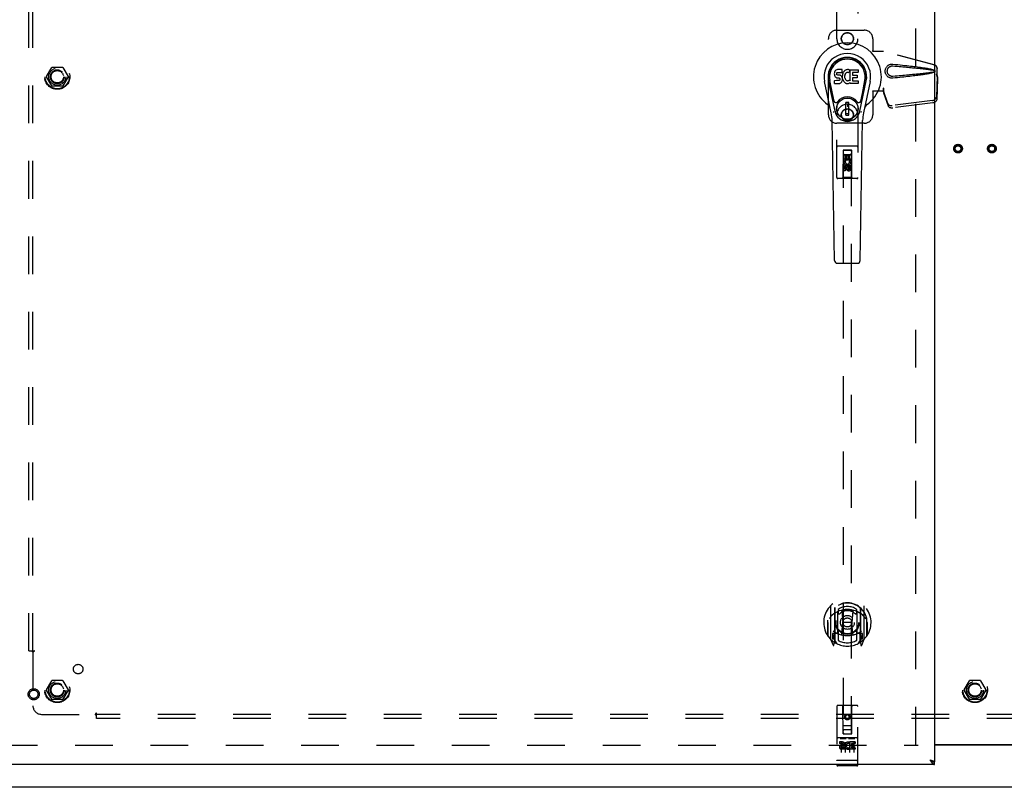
# Model space of a CAD drawing. Header units: inches. Extents: x 0 to 203, y 0 to 131.
# Tile 3 of 12: x 34 to 63, y 42 to 65. Entities that reach past the tile are written whole.
import ezdxf

# ---------------------------------------------------------------- set-up
doc = ezdxf.new("R2010")
doc.units = ezdxf.units.IN
doc.header["$LTSCALE"] = 11.137931
doc.header["$MEASUREMENT"] = 0
doc.linetypes.add('HIDDEN', pattern=[0.2, 0.1, -0.1])
doc.layers.get('0').update_dxf_attribs({"linetype": 'CONTINUOUS'})
for name, color, linetype in [('DEFAULT_2', 8, 'HIDDEN'), ('DOOR_ASSEMBLY_LEFT', 7, 'CONTINUOUS'), ('SUBPANEL', 7, 'CONTINUOUS')]:
    doc.layers.add(name, color=color, linetype=linetype)

msp = doc.modelspace()

# ---------------------------------------------------------------- linework, layer by layer
at = {"color": 3, "linetype": 'Continuous'}
for p, q in [((61.043, 43.31), (63.434, 43.31)), ((63.434, 43.295), (61.043, 43.295)), ((92.164, 42.045), (32.314, 42.045))]:
    msp.add_line(p, q, dxfattribs=at)
at = {"layer": 'DEFAULT_2', "color": 8, "linetype": 'HIDDEN'}
for p, q in [((60.489, 43.31), (60.489, 82.78)), ((34.796, 63.05), (34.951, 63.318)), ((35.268, 63.323), (34.959, 63.323)), ((35.277, 63.318), (35.431, 63.05)), ((34.951, 62.773), (34.796, 63.04)), ((35.431, 63.04), (35.277, 62.773)), ((35.268, 62.768), (34.959, 62.768)), ((34.796, 44.925), (34.951, 45.193)), ((35.268, 45.198), (34.959, 45.198)), ((35.277, 45.193), (35.431, 44.925)), ((61.921, 44.925), (62.076, 45.193)), ((62.393, 45.198), (62.084, 45.198)), ((62.402, 45.193), (62.556, 44.925)), ((34.951, 44.648), (34.796, 44.915)), ((35.431, 44.915), (35.277, 44.648)), ((62.076, 44.648), (61.921, 44.915)), ((62.556, 44.915), (62.402, 44.648)), ((35.268, 44.643), (34.959, 44.643)), ((62.393, 44.643), (62.084, 44.643)), ((33.414, 43.295), (60.564, 43.295))]:
    msp.add_line(p, q, dxfattribs=at)
for centre, radius in [((35.114, 63.045), 0.372), ((35.114, 63.045), 0.356), ((35.114, 63.045), 0.204), ((35.114, 63.045), 0.183), ((61.739, 60.92), 0.128), ((61.739, 60.92), 0.094), ((61.739, 60.92), 0.084), ((62.739, 60.92), 0.128), ((62.739, 60.92), 0.094), ((62.739, 60.92), 0.084), ((35.114, 44.92), 0.372), ((35.114, 44.92), 0.356), ((35.114, 44.92), 0.204), ((62.239, 44.92), 0.372), ((62.239, 44.92), 0.356), ((62.239, 44.92), 0.204), ((35.114, 44.92), 0.183), ((62.239, 44.92), 0.183)]:
    msp.add_circle(centre, radius, dxfattribs=at)
for centre, start, end in [((34.959, 63.313), 90.0113, 149.988), ((35.268, 63.313), 30.0108, 89.9876), ((34.805, 63.045), 150.0117, 209.9873), ((35.422, 63.045), 330.0117, 29.9873), ((34.959, 62.778), 210.0108, 269.9876), ((35.268, 62.778), 270.0113, 329.988), ((34.959, 45.188), 90.0113, 149.988), ((35.268, 45.188), 30.0108, 89.9876), ((62.084, 45.188), 90.0113, 149.988), ((62.393, 45.188), 30.0108, 89.9876), ((34.805, 44.92), 150.0117, 209.9873), ((35.422, 44.92), 330.0117, 29.9873), ((61.93, 44.92), 150.0117, 209.9873), ((62.547, 44.92), 330.0117, 29.9873), ((34.959, 44.653), 210.0108, 269.9876), ((35.268, 44.653), 270.0113, 329.988), ((62.084, 44.653), 210.0108, 269.9876), ((62.393, 44.653), 270.0113, 329.988)]:
    msp.add_arc(centre, 0.01, start, end, dxfattribs=at)
at = {"layer": 'DOOR_ASSEMBLY_LEFT', "color": 3, "linetype": 'Continuous'}
for p, q in [((61.043, 83.295), (61.043, 42.795)), ((60.908, 42.855), (60.926, 42.85)), ((60.908, 42.855), (60.913, 42.847)), ((60.913, 42.847), (60.923, 42.832)), ((60.923, 42.832), (60.927, 42.825)), ((60.926, 42.85), (60.936, 42.847)), ((60.927, 42.825), (60.932, 42.818)), ((60.932, 42.818), (60.937, 42.81)), ((60.936, 42.847), (60.946, 42.844)), ((60.946, 42.844), (60.953, 42.842)), ((60.953, 42.842), (60.96, 42.84)), ((60.96, 42.84), (60.966, 42.838)), ((61.043, 42.72), (32.343, 42.72))]:
    msp.add_line(p, q, dxfattribs=at)
at = {"layer": 'DOOR_ASSEMBLY_LEFT', "color": 8, "linetype": 'HIDDEN'}
for p, q in [((58.156, 64.17), (58.156, 66.028)), ((58.781, 66.028), (58.781, 64.17)), ((58.156, 64.42), (58.968, 64.42)), ((57.906, 61.92), (57.906, 64.17)), ((59.218, 64.17), (59.218, 63.817)), ((59.215, 63.8), (59.218, 63.817)), ((59.215, 63.8), (59.536, 63.8)), ((59.223, 63.8), (59.218, 63.817)), ((61.026, 63.398), (59.528, 63.8)), ((61.033, 63.398), (59.536, 63.8)), ((61.118, 63.047), (61.118, 63.277)), ((61.126, 63.047), (61.126, 63.277)), ((61.096, 63.129), (61.118, 63.047)), ((61.117, 63.059), (61.098, 62.444)), ((61.104, 63.129), (61.126, 63.047)), ((61.131, 62.988), (61.112, 62.372)), ((61.117, 63.059), (61.131, 62.988)), ((61.126, 63.047), (61.118, 63.047)), ((61.12, 63.075), (61.128, 63.018)), ((61.128, 63.018), (61.129, 63.008)), ((61.129, 63.008), (61.13, 62.997)), ((61.13, 62.997), (61.131, 62.988)), ((59.215, 62.62), (59.218, 62.603)), ((59.536, 62.62), (59.215, 62.62)), ((59.223, 62.62), (59.218, 62.603)), ((59.218, 62.603), (59.218, 61.92)), ((59.528, 62.708), (59.528, 62.62)), ((59.536, 62.708), (59.528, 62.708)), ((59.667, 62.25), (59.535, 62.633)), ((59.548, 62.562), (59.535, 62.633)), ((59.536, 62.708), (59.536, 62.62)), ((59.544, 62.593), (59.548, 62.562)), ((59.68, 62.178), (59.548, 62.562)), ((60.981, 62.344), (59.793, 62.192)), ((60.994, 62.273), (59.807, 62.121)), ((58.156, 60.063), (58.156, 61.92)), ((58.781, 61.92), (58.781, 60.063)), ((58.968, 61.67), (58.156, 61.67)), ((58.751, 60.998), (58.186, 60.998)), ((58.342, 60.873), (58.338, 60.063)), ((58.342, 60.873), (58.595, 60.873)), ((58.343, 60.876), (58.343, 43.623)), ((58.593, 60.876), (58.343, 60.876)), ((58.593, 60.87), (58.343, 60.87)), ((58.593, 43.623), (58.593, 60.876)), ((58.598, 60.063), (58.595, 60.873)), ((58.341, 60.623), (58.596, 60.623)), ((58.362, 60.579), (58.362, 60.735)), ((58.362, 60.735), (58.404, 60.735)), ((58.374, 60.579), (58.362, 60.579)), ((58.372, 60.575), (58.374, 60.579)), ((58.383, 60.748), (58.553, 60.748)), ((58.575, 60.579), (58.397, 60.579)), ((58.397, 60.579), (58.416, 60.566)), ((58.404, 60.735), (58.404, 60.621)), ((58.404, 60.621), (58.447, 60.621)), ((58.447, 60.621), (58.447, 60.713)), ((58.447, 60.713), (58.49, 60.713)), ((58.49, 60.713), (58.49, 60.621)), ((58.49, 60.621), (58.532, 60.621)), ((58.527, 60.554), (58.566, 60.571)), ((58.532, 60.621), (58.532, 60.735)), ((58.532, 60.735), (58.575, 60.735)), ((58.575, 60.735), (58.575, 60.579)), ((58.362, 60.266), (58.362, 60.358)), ((58.404, 60.266), (58.362, 60.266)), ((58.404, 60.358), (58.404, 60.266)), ((58.468, 60.445), (58.406, 60.409)), ((58.406, 60.409), (58.406, 60.337)), ((58.406, 60.409), (58.416, 60.403)), ((58.406, 60.337), (58.416, 60.343)), ((58.406, 60.337), (58.468, 60.301)), ((58.468, 60.433), (58.416, 60.403)), ((58.416, 60.403), (58.416, 60.343)), ((58.416, 60.343), (58.468, 60.312)), ((58.447, 60.316), (58.447, 60.362)), ((58.468, 60.445), (58.468, 60.433)), ((58.531, 60.409), (58.468, 60.445)), ((58.521, 60.403), (58.468, 60.433)), ((58.468, 60.312), (58.521, 60.343)), ((58.468, 60.301), (58.531, 60.337)), ((58.468, 60.301), (58.468, 60.312)), ((58.488, 60.358), (58.488, 60.33)), ((58.531, 60.409), (58.521, 60.403)), ((58.521, 60.343), (58.521, 60.403)), ((58.531, 60.337), (58.521, 60.343)), ((58.531, 60.337), (58.531, 60.409)), ((58.532, 60.33), (58.532, 60.422)), ((58.532, 60.422), (58.575, 60.422)), ((58.575, 60.422), (58.575, 60.33)), ((58.751, 60.033), (58.186, 60.033)), ((58.338, 60.063), (58.308, 60.033)), ((58.598, 60.063), (58.338, 60.063)), ((58.598, 60.063), (58.628, 60.033)), ((57.968, 47.399), (57.968, 46.432)), ((58.086, 47.345), (58.086, 46.329)), ((58.093, 47.341), (58.093, 46.338)), ((58.186, 46.597), (58.186, 47.229)), ((58.193, 47.301), (58.193, 47.198)), ((58.305, 47.255), (58.336, 46.916)), ((58.631, 47.255), (58.601, 46.916)), ((58.743, 47.198), (58.743, 47.301)), ((58.751, 47.229), (58.751, 46.597)), ((58.843, 47.341), (58.843, 46.338)), ((58.851, 47.345), (58.851, 46.329)), ((58.968, 46.432), (58.968, 47.399)), ((57.886, 46.916), (57.901, 46.915)), ((57.886, 46.916), (57.886, 46.527)), ((57.893, 46.982), (57.893, 46.985)), ((57.893, 46.525), (57.893, 46.982)), ((58.305, 46.571), (58.336, 46.916)), ((58.601, 46.916), (58.336, 46.916)), ((58.631, 46.571), (58.601, 46.916)), ((59.051, 46.916), (59.036, 46.915)), ((59.043, 46.982), (59.043, 46.985)), ((59.043, 46.525), (59.043, 46.982)), ((59.051, 46.916), (59.051, 46.527)), ((58.086, 46.586), (58.026, 46.586)), ((58.026, 46.586), (58.026, 46.436)), ((58.096, 46.57), (58.096, 46.362)), ((58.186, 46.588), (58.113, 46.588)), ((58.181, 46.59), (58.116, 46.59)), ((58.193, 46.637), (58.193, 46.384)), ((58.743, 46.384), (58.743, 46.637)), ((58.823, 46.588), (58.751, 46.588)), ((58.821, 46.59), (58.755, 46.59)), ((58.841, 46.362), (58.841, 46.57)), ((58.911, 46.586), (58.851, 46.586)), ((58.911, 46.436), (58.911, 46.586)), ((57.972, 46.421), (58.043, 46.246)), ((58.026, 46.436), (58.086, 46.436)), ((58.063, 46.51), (58.034, 46.464)), ((58.038, 46.456), (58.093, 46.456)), ((58.064, 46.346), (58.069, 46.343)), ((58.071, 46.249), (58.086, 46.329)), ((58.163, 46.287), (58.093, 46.396)), ((58.843, 46.396), (58.773, 46.287)), ((58.843, 46.456), (58.898, 46.456)), ((58.851, 46.436), (58.911, 46.436)), ((58.851, 46.329), (58.865, 46.249)), ((58.871, 46.345), (58.872, 46.346)), ((58.872, 46.346), (58.872, 46.346)), ((58.872, 46.346), (58.872, 46.346)), ((58.902, 46.464), (58.873, 46.51)), ((58.894, 46.246), (58.964, 46.421)), ((58.156, 44.433), (58.156, 42.708)), ((58.751, 44.463), (58.186, 44.463)), ((58.342, 43.623), (58.338, 44.433)), ((58.595, 43.623), (58.598, 44.433)), ((58.781, 42.708), (58.781, 44.433)), ((58.468, 44.195), (58.406, 44.159)), ((58.406, 44.159), (58.416, 44.153)), ((58.406, 44.159), (58.406, 44.087)), ((58.406, 44.087), (58.416, 44.093)), ((58.406, 44.087), (58.468, 44.051)), ((58.468, 44.183), (58.416, 44.153)), ((58.416, 44.153), (58.416, 44.093)), ((58.416, 44.093), (58.468, 44.062)), ((58.531, 44.159), (58.468, 44.195)), ((58.468, 44.195), (58.468, 44.183)), ((58.521, 44.153), (58.468, 44.183)), ((58.468, 44.062), (58.521, 44.093)), ((58.468, 44.051), (58.531, 44.087)), ((58.468, 44.051), (58.468, 44.062)), ((58.531, 44.159), (58.521, 44.153)), ((58.521, 44.093), (58.521, 44.153)), ((58.531, 44.087), (58.521, 44.093)), ((58.531, 44.087), (58.531, 44.159)), ((58.341, 43.873), (58.596, 43.873)), ((58.553, 43.748), (58.383, 43.748)), ((58.751, 43.506), (58.186, 43.506)), ((58.324, 43.384), (58.231, 43.384)), ((58.231, 43.384), (58.231, 43.341)), ((58.257, 43.489), (58.429, 43.489)), ((58.281, 43.375), (58.281, 43.069)), ((58.342, 43.623), (58.343, 43.623)), ((58.343, 43.623), (58.593, 43.623)), ((58.406, 43.375), (58.406, 43.069)), ((58.507, 43.489), (58.679, 43.489)), ((58.531, 43.375), (58.531, 43.069)), ((58.54, 43.373), (58.544, 43.371)), ((58.7, 43.384), (58.544, 43.384)), ((58.544, 43.384), (58.544, 43.371)), ((58.593, 43.623), (58.595, 43.623)), ((58.656, 43.375), (58.656, 43.069)), ((58.7, 43.384), (58.7, 43.341)), ((58.324, 43.341), (58.231, 43.341)), ((58.328, 43.298), (58.281, 43.298)), ((58.324, 43.257), (58.295, 43.257)), ((58.388, 43.213), (58.295, 43.213)), ((58.388, 43.17), (58.295, 43.17)), ((58.388, 43.213), (58.388, 43.17)), ((58.519, 43.218), (58.536, 43.179)), ((58.544, 43.348), (58.531, 43.329)), ((58.544, 43.348), (58.544, 43.17)), ((58.7, 43.17), (58.544, 43.17)), ((58.7, 43.341), (58.586, 43.341)), ((58.586, 43.341), (58.586, 43.298)), ((58.679, 43.298), (58.586, 43.298)), ((58.679, 43.255), (58.586, 43.255)), ((58.586, 43.255), (58.586, 43.213)), ((58.7, 43.213), (58.586, 43.213)), ((58.679, 43.298), (58.679, 43.255)), ((58.7, 43.213), (58.7, 43.17)), ((58.174, 42.836), (58.173, 42.836)), ((58.173, 42.836), (58.173, 42.836)), ((58.175, 42.836), (58.174, 42.836)), ((58.176, 42.836), (58.175, 42.836)), ((58.177, 42.836), (58.176, 42.836)), ((58.178, 42.836), (58.177, 42.836)), ((58.177, 42.836), (58.177, 42.836)), ((58.179, 42.836), (58.178, 42.836)), ((58.18, 42.836), (58.179, 42.836)), ((58.181, 42.836), (58.18, 42.836)), ((58.182, 42.836), (58.181, 42.836)), ((58.181, 42.836), (58.181, 42.836)), ((58.183, 42.836), (58.182, 42.836)), ((58.184, 42.836), (58.183, 42.836)), ((58.185, 42.836), (58.184, 42.836)), ((58.186, 42.836), (58.185, 42.836)), ((58.751, 42.836), (58.186, 42.836)), ((58.751, 42.836), (58.752, 42.836)), ((58.752, 42.836), (58.753, 42.836)), ((58.753, 42.836), (58.754, 42.836)), ((58.754, 42.836), (58.755, 42.836)), ((58.754, 42.836), (58.754, 42.836)), ((58.755, 42.836), (58.756, 42.836)), ((58.756, 42.836), (58.757, 42.836)), ((58.757, 42.836), (58.758, 42.836)), ((58.758, 42.836), (58.759, 42.836)), ((58.759, 42.836), (58.76, 42.836)), ((58.759, 42.836), (58.759, 42.836)), ((58.76, 42.836), (58.761, 42.836)), ((58.761, 42.836), (58.762, 42.836)), ((58.762, 42.836), (58.763, 42.836)), ((58.762, 42.836), (58.762, 42.836)), ((58.763, 42.836), (58.764, 42.836)), ((58.764, 42.836), (58.765, 42.836)), ((58.751, 42.678), (58.186, 42.678))]:
    msp.add_line(p, q, dxfattribs=at)
at = {"layer": 'DOOR_ASSEMBLY_LEFT', "color": 7, "linetype": 'Continuous'}
for p, q in [((58.084, 63.159), (58.082, 63.136)), ((58.089, 63.183), (58.084, 63.159)), ((58.098, 63.205), (58.089, 63.183)), ((58.112, 63.225), (58.098, 63.205)), ((58.12, 63.233), (58.112, 63.225)), ((58.13, 63.239), (58.12, 63.233)), ((58.152, 63.249), (58.13, 63.239)), ((58.175, 63.256), (58.152, 63.249)), ((58.156, 63.154), (58.159, 63.161)), ((58.159, 63.161), (58.165, 63.166)), ((58.165, 63.166), (58.179, 63.17)), ((58.315, 63.256), (58.175, 63.256)), ((58.179, 63.17), (58.194, 63.171)), ((58.194, 63.171), (58.307, 63.171)), ((58.307, 63.171), (58.312, 63.172)), ((58.312, 63.172), (58.314, 63.177)), ((58.314, 63.177), (58.315, 63.19)), ((58.316, 63.214), (58.315, 63.256)), ((58.315, 63.19), (58.316, 63.214)), ((58.337, 63.156), (58.329, 63.136)), ((58.348, 63.176), (58.337, 63.156)), ((58.361, 63.194), (58.348, 63.176)), ((58.376, 63.211), (58.361, 63.194)), ((58.392, 63.226), (58.376, 63.211)), ((58.41, 63.239), (58.392, 63.226)), ((58.431, 63.248), (58.41, 63.239)), ((58.43, 63.156), (58.42, 63.149)), ((58.455, 63.167), (58.43, 63.156)), ((58.453, 63.253), (58.431, 63.248)), ((58.475, 63.255), (58.453, 63.253)), ((58.468, 63.17), (58.455, 63.167)), ((58.481, 63.17), (58.468, 63.17)), ((58.497, 63.255), (58.475, 63.255)), ((58.495, 63.167), (58.481, 63.17)), ((58.507, 63.162), (58.495, 63.167)), ((58.508, 63.253), (58.497, 63.255)), ((58.519, 63.25), (58.508, 63.253)), ((58.539, 63.232), (58.513, 63.164)), ((58.538, 63.237), (58.519, 63.25)), ((58.548, 62.929), (58.548, 63.254)), ((58.548, 63.254), (58.785, 63.254)), ((58.618, 63.167), (58.618, 63.099)), ((58.785, 63.171), (58.622, 63.171)), ((58.789, 63.25), (58.789, 63.176)), ((57.992, 61.975), (57.794, 62.901)), ((58.102, 62.023), (57.91, 62.926)), ((57.958, 62.7), (57.914, 62.927)), ((58.026, 62.553), (57.951, 62.934)), ((58.082, 63.136), (58.083, 63.112)), ((58.083, 63.112), (58.087, 63.088)), ((58.085, 62.85), (58.085, 62.925)), ((58.087, 63.088), (58.095, 63.066)), ((58.148, 62.93), (58.089, 62.929)), ((58.095, 63.066), (58.108, 63.046)), ((58.108, 63.046), (58.124, 63.029)), ((58.124, 63.029), (58.144, 63.015)), ((58.144, 63.015), (58.155, 63.011)), ((58.209, 62.93), (58.148, 62.93)), ((58.153, 63.124), (58.154, 63.139)), ((58.154, 63.116), (58.153, 63.124)), ((58.154, 63.139), (58.156, 63.154)), ((58.156, 63.109), (58.154, 63.116)), ((58.155, 63.011), (58.167, 63.009)), ((58.161, 63.103), (58.156, 63.109)), ((58.167, 63.099), (58.161, 63.103)), ((58.181, 63.095), (58.167, 63.099)), ((58.167, 63.009), (58.214, 63.009)), ((58.205, 63.096), (58.181, 63.095)), ((58.229, 63.094), (58.205, 63.096)), ((58.224, 62.931), (58.209, 62.93)), ((58.214, 63.009), (58.222, 63.008)), ((58.222, 63.008), (58.229, 63.006)), ((58.231, 62.935), (58.224, 62.931)), ((58.253, 63.089), (58.229, 63.094)), ((58.229, 63.006), (58.235, 63.001)), ((58.236, 62.94), (58.231, 62.935)), ((58.235, 63.001), (58.24, 62.995)), ((58.246, 62.952), (58.236, 62.94)), ((58.24, 62.995), (58.246, 62.982)), ((58.246, 62.982), (58.249, 62.966)), ((58.248, 62.959), (58.246, 62.952)), ((58.249, 62.966), (58.248, 62.959)), ((58.264, 63.084), (58.253, 63.089)), ((58.256, 62.851), (58.276, 62.864)), ((58.273, 63.078), (58.264, 63.084)), ((58.291, 63.061), (58.273, 63.078)), ((58.276, 62.864), (58.293, 62.881)), ((58.304, 63.041), (58.291, 63.061)), ((58.293, 62.881), (58.3, 62.891)), ((58.3, 62.891), (58.305, 62.902)), ((58.313, 63.019), (58.304, 63.041)), ((58.305, 62.902), (58.314, 62.924)), ((58.319, 62.995), (58.313, 63.019)), ((58.319, 63.092), (58.314, 63.048)), ((58.314, 63.048), (58.315, 63.026)), ((58.314, 62.924), (58.32, 62.948)), ((58.315, 63.026), (58.318, 63.004)), ((58.318, 63.004), (58.323, 62.982)), ((58.323, 63.114), (58.319, 63.092)), ((58.322, 62.971), (58.319, 62.995)), ((58.32, 62.948), (58.322, 62.971)), ((58.329, 63.136), (58.323, 63.114)), ((58.323, 62.982), (58.33, 62.961)), ((58.33, 62.961), (58.351, 62.922)), ((58.351, 62.922), (58.364, 62.903)), ((58.364, 62.903), (58.378, 62.886)), ((58.378, 62.886), (58.395, 62.871)), ((58.388, 63.091), (58.384, 63.064)), ((58.384, 63.064), (58.384, 63.037)), ((58.384, 63.037), (58.385, 63.024)), ((58.385, 63.024), (58.388, 63.011)), ((58.391, 63.103), (58.388, 63.091)), ((58.388, 63.011), (58.398, 62.986)), ((58.397, 63.115), (58.391, 63.103)), ((58.395, 62.871), (58.413, 62.858)), ((58.411, 63.138), (58.397, 63.115)), ((58.398, 62.986), (58.411, 62.963)), ((58.42, 63.149), (58.411, 63.138)), ((58.411, 62.963), (58.42, 62.953)), ((58.42, 62.953), (58.43, 62.944)), ((58.43, 62.944), (58.441, 62.937)), ((58.441, 62.937), (58.454, 62.932)), ((58.454, 62.932), (58.467, 62.929)), ((58.467, 62.929), (58.48, 62.929)), ((58.48, 62.929), (58.494, 62.931)), ((58.494, 62.931), (58.506, 62.935)), ((58.506, 62.935), (58.519, 62.94)), ((58.519, 62.94), (58.53, 62.948)), ((58.536, 62.947), (58.548, 62.929)), ((58.619, 63.008), (58.619, 62.931)), ((58.622, 63.095), (58.754, 63.095)), ((58.754, 63.013), (58.624, 63.013)), ((58.624, 62.926), (58.785, 62.926)), ((58.758, 63.09), (58.758, 63.017)), ((58.79, 62.922), (58.79, 62.849)), ((58.834, 62.023), (59.026, 62.926)), ((58.911, 62.553), (58.985, 62.934)), ((59.142, 62.901), (58.945, 61.975)), ((58.978, 62.7), (59.023, 62.927)), ((58.089, 62.845), (58.233, 62.845)), ((58.233, 62.845), (58.245, 62.847)), ((58.245, 62.847), (58.256, 62.851)), ((58.413, 62.858), (58.422, 62.853)), ((58.422, 62.853), (58.433, 62.849)), ((58.433, 62.849), (58.455, 62.843)), ((58.455, 62.843), (58.477, 62.841)), ((58.477, 62.841), (58.499, 62.844)), ((58.499, 62.844), (58.52, 62.851)), ((58.52, 62.851), (58.539, 62.862)), ((58.539, 62.862), (58.539, 62.862)), ((58.55, 62.862), (58.539, 62.862)), ((58.55, 62.849), (58.55, 62.862)), ((58.785, 62.845), (58.554, 62.845)), ((58.073, 62.328), (58.026, 62.553)), ((58.423, 61.914), (58.423, 62.288)), ((58.513, 62.288), (58.423, 62.288)), ((58.513, 61.914), (58.513, 62.288)), ((58.863, 62.328), (58.911, 62.553)), ((58.423, 62.248), (58.513, 62.248)), ((58.474, 62.248), (58.474, 62.169)), ((58.513, 62.169), (58.474, 62.169)), ((58.09, 57.611), (58.017, 61.75)), ((58.513, 61.953), (58.423, 61.953)), ((58.423, 61.914), (58.513, 61.914)), ((58.847, 57.611), (58.919, 61.75)), ((58.168, 57.533), (58.768, 57.533)), ((60.908, 42.855), (60.916, 42.85)), ((60.908, 42.855), (60.915, 42.85)), ((60.915, 42.85), (60.923, 42.845)), ((60.916, 42.85), (60.92, 42.847)), ((60.923, 42.845), (60.927, 42.842)), ((60.927, 42.842), (60.932, 42.838)), ((60.932, 42.838), (60.937, 42.835)), ((61.043, 42.72), (61.043, 42.795))]:
    msp.add_line(p, q, dxfattribs=at)
at = {"layer": 'DOOR_ASSEMBLY_LEFT', "color": 8, "linetype": 'HIDDEN'}
for points in [[(59.812, 63.002), (59.799, 63.001), (59.786, 63.001), (59.773, 63.002), (59.76, 63.003), (59.748, 63.006), (59.735, 63.009), (59.723, 63.013), (59.711, 63.018), (59.699, 63.023), (59.688, 63.029), (59.676, 63.037), (59.665, 63.045), (59.654, 63.055), (59.642, 63.066), (59.631, 63.078), (59.621, 63.093), (59.612, 63.108), (59.604, 63.124), (59.597, 63.14), (59.592, 63.157), (59.588, 63.175), (59.586, 63.192), (59.585, 63.209), (59.586, 63.226), (59.588, 63.244), (59.592, 63.261), (59.597, 63.278), (59.603, 63.295), (59.611, 63.311), (59.62, 63.326), (59.63, 63.34), (59.641, 63.353), (59.652, 63.364), (59.664, 63.374), (59.675, 63.383), (59.687, 63.39), (59.698, 63.397), (59.71, 63.402), (59.722, 63.407), (59.735, 63.411), (59.747, 63.414), (59.76, 63.417), (59.773, 63.418)], [(59.812, 63.056), (59.803, 63.055), (59.793, 63.055), (59.784, 63.056), (59.775, 63.057), (59.765, 63.059), (59.756, 63.061), (59.747, 63.064), (59.739, 63.068), (59.73, 63.072), (59.722, 63.077), (59.714, 63.082), (59.706, 63.088), (59.697, 63.095), (59.689, 63.103), (59.681, 63.112), (59.674, 63.122), (59.667, 63.133), (59.662, 63.144), (59.657, 63.155), (59.654, 63.167), (59.651, 63.178), (59.649, 63.188), (59.648, 63.199), (59.648, 63.209), (59.648, 63.22), (59.649, 63.23), (59.651, 63.241), (59.653, 63.252), (59.657, 63.263), (59.661, 63.274), (59.667, 63.285), (59.673, 63.296), (59.68, 63.306), (59.688, 63.316), (59.696, 63.324), (59.704, 63.331), (59.713, 63.337), (59.721, 63.343), (59.729, 63.348), (59.738, 63.352), (59.747, 63.355), (59.756, 63.359), (59.765, 63.361), (59.774, 63.363), (59.784, 63.364), (59.793, 63.365), (59.803, 63.365), (59.812, 63.365)], [(59.773, 63.418), (59.786, 63.419), (59.799, 63.419), (59.812, 63.418)], [(59.812, 63.418), (59.888, 63.41), (59.96, 63.403), (60.03, 63.396), (60.097, 63.389), (60.161, 63.382), (60.222, 63.375), (60.281, 63.369), (60.338, 63.362), (60.392, 63.356), (60.444, 63.349), (60.494, 63.343), (60.542, 63.337), (60.588, 63.331), (60.632, 63.325), (60.674, 63.319), (60.714, 63.313), (60.753, 63.307), (60.789, 63.301), (60.825, 63.295), (60.859, 63.289), (60.891, 63.282), (60.922, 63.276), (60.951, 63.269), (60.979, 63.262), (61.005, 63.254), (61.03, 63.245)], [(59.812, 63.365), (59.875, 63.359), (59.937, 63.354), (59.996, 63.349), (60.053, 63.344), (60.107, 63.339), (60.16, 63.335), (60.211, 63.33), (60.26, 63.326), (60.307, 63.322), (60.352, 63.317), (60.395, 63.313), (60.436, 63.31), (60.475, 63.306), (60.513, 63.302), (60.549, 63.299), (60.584, 63.295), (60.616, 63.292), (60.648, 63.288), (60.678, 63.285), (60.707, 63.282), (60.735, 63.279), (60.763, 63.276), (60.79, 63.272), (60.817, 63.269), (60.844, 63.266), (60.87, 63.262), (60.897, 63.258), (60.924, 63.254), (60.951, 63.25), (60.977, 63.245), (61.004, 63.24), (61.03, 63.234)], [(61.03, 63.186), (61.004, 63.18), (60.978, 63.175), (60.951, 63.17), (60.924, 63.166), (60.897, 63.162), (60.871, 63.158), (60.844, 63.154), (60.817, 63.151), (60.79, 63.148), (60.763, 63.145), (60.736, 63.141), (60.707, 63.138), (60.678, 63.135), (60.648, 63.132), (60.617, 63.128), (60.584, 63.125), (60.55, 63.122), (60.514, 63.118), (60.476, 63.114), (60.437, 63.111), (60.396, 63.107), (60.352, 63.103), (60.307, 63.099), (60.26, 63.094), (60.212, 63.09), (60.161, 63.085), (60.108, 63.081), (60.053, 63.076), (59.996, 63.071), (59.937, 63.066), (59.876, 63.061), (59.812, 63.056)], [(61.03, 63.175), (61.008, 63.167), (60.984, 63.16), (60.958, 63.153), (60.932, 63.147), (60.904, 63.141), (60.875, 63.135), (60.844, 63.129), (60.813, 63.123), (60.78, 63.118), (60.745, 63.112), (60.709, 63.106), (60.671, 63.101), (60.632, 63.095), (60.592, 63.09), (60.549, 63.084), (60.505, 63.078), (60.459, 63.073), (60.411, 63.067), (60.362, 63.061), (60.31, 63.055), (60.256, 63.049), (60.2, 63.042), (60.141, 63.036), (60.081, 63.03), (60.017, 63.023), (59.952, 63.016), (59.883, 63.009), (59.812, 63.002)], [(61.026, 63.398), (61.039, 63.393), (61.051, 63.388), (61.063, 63.381), (61.074, 63.373), (61.084, 63.363), (61.092, 63.353), (61.1, 63.342), (61.107, 63.33), (61.112, 63.317), (61.115, 63.304), (61.117, 63.291), (61.118, 63.277)], [(61.03, 63.245), (61.036, 63.242), (61.042, 63.238), (61.046, 63.233), (61.05, 63.228), (61.052, 63.222), (61.054, 63.216), (61.055, 63.21), (61.054, 63.204), (61.053, 63.198), (61.05, 63.192), (61.046, 63.187), (61.042, 63.182), (61.036, 63.178), (61.03, 63.175)], [(61.03, 63.234), (61.035, 63.232), (61.04, 63.23), (61.044, 63.227), (61.047, 63.223), (61.049, 63.219), (61.05, 63.214), (61.051, 63.21), (61.05, 63.205), (61.049, 63.201), (61.047, 63.197), (61.044, 63.193), (61.04, 63.19), (61.035, 63.188), (61.03, 63.186)], [(61.126, 63.277), (61.125, 63.291), (61.123, 63.304), (61.119, 63.317), (61.114, 63.33), (61.108, 63.342), (61.1, 63.353), (61.091, 63.363), (61.081, 63.373), (61.07, 63.381), (61.059, 63.388), (61.046, 63.393), (61.033, 63.398)], [(61.096, 63.129), (61.102, 63.109), (61.107, 63.09), (61.112, 63.071), (61.118, 63.053), (61.123, 63.035), (61.128, 63.018)], [(61.104, 63.129), (61.107, 63.119), (61.109, 63.11), (61.112, 63.101), (61.115, 63.092), (61.117, 63.083), (61.12, 63.075)], [(61.12, 63.075), (61.119, 63.072), (61.119, 63.069), (61.119, 63.066), (61.118, 63.064), (61.118, 63.061), (61.117, 63.059)], [(59.528, 62.708), (59.531, 62.687), (59.534, 62.667), (59.536, 62.648), (59.539, 62.629), (59.544, 62.593)], [(59.536, 62.687), (59.536, 62.667), (59.535, 62.658), (59.535, 62.649)], [(59.535, 62.649), (59.535, 62.644), (59.535, 62.641), (59.535, 62.638), (59.535, 62.636), (59.535, 62.633)], [(59.536, 62.708), (59.536, 62.697), (59.536, 62.687)], [(59.543, 62.6), (59.541, 62.611), (59.539, 62.629), (59.538, 62.645), (59.536, 62.659), (59.536, 62.672), (59.536, 62.68)], [(60.981, 62.344), (60.996, 62.347), (61.011, 62.351), (61.026, 62.356), (61.039, 62.363), (61.052, 62.371), (61.063, 62.379), (61.073, 62.389), (61.082, 62.399), (61.089, 62.41), (61.094, 62.421), (61.097, 62.432), (61.098, 62.444)], [(61.112, 62.372), (61.111, 62.361), (61.107, 62.35), (61.102, 62.339), (61.095, 62.328), (61.087, 62.318), (61.077, 62.308), (61.065, 62.3), (61.053, 62.292), (61.039, 62.285), (61.025, 62.28), (61.01, 62.276), (60.994, 62.273)], [(59.667, 62.25), (59.671, 62.24), (59.676, 62.231), (59.684, 62.222), (59.692, 62.215), (59.702, 62.208), (59.713, 62.202), (59.725, 62.198), (59.738, 62.194), (59.751, 62.192), (59.765, 62.191), (59.779, 62.191), (59.793, 62.192)], [(59.807, 62.121), (59.793, 62.12), (59.778, 62.12), (59.765, 62.121), (59.751, 62.123), (59.738, 62.127), (59.727, 62.131), (59.716, 62.137), (59.706, 62.144), (59.697, 62.151), (59.69, 62.16), (59.684, 62.169), (59.68, 62.178)], [(58.28, 47.272), (58.286, 47.274), (58.291, 47.275), (58.296, 47.277), (58.302, 47.278), (58.307, 47.279), (58.313, 47.281), (58.318, 47.282), (58.324, 47.283), (58.329, 47.284), (58.335, 47.285), (58.34, 47.286), (58.346, 47.287), (58.351, 47.288), (58.357, 47.289), (58.362, 47.29), (58.368, 47.291), (58.373, 47.292), (58.379, 47.292), (58.384, 47.293), (58.39, 47.294), (58.395, 47.294), (58.401, 47.295), (58.407, 47.295), (58.412, 47.296), (58.418, 47.296), (58.423, 47.297), (58.429, 47.297), (58.435, 47.297), (58.44, 47.297), (58.446, 47.298), (58.451, 47.298), (58.457, 47.298), (58.463, 47.298), (58.468, 47.298), (58.474, 47.298), (58.479, 47.298), (58.485, 47.298), (58.49, 47.298), (58.496, 47.297), (58.502, 47.297), (58.507, 47.297), (58.513, 47.297), (58.518, 47.296), (58.524, 47.296), (58.53, 47.295), (58.535, 47.295), (58.541, 47.294), (58.546, 47.294), (58.552, 47.293), (58.557, 47.292), (58.563, 47.292), (58.569, 47.291), (58.574, 47.29), (58.58, 47.289), (58.585, 47.288), (58.591, 47.287), (58.596, 47.286), (58.602, 47.285), (58.607, 47.284), (58.613, 47.283), (58.618, 47.282), (58.624, 47.281), (58.629, 47.279), (58.634, 47.278), (58.64, 47.277), (58.645, 47.275), (58.651, 47.274), (58.656, 47.272)], [(58.014, 47.131), (58.012, 47.129), (58.011, 47.128), (58.009, 47.127), (58.008, 47.125), (58.006, 47.124), (58.004, 47.122), (58.003, 47.12), (58.001, 47.119), (57.999, 47.117), (57.997, 47.115), (57.996, 47.113), (57.994, 47.111), (57.992, 47.109), (57.99, 47.107), (57.988, 47.104), (57.986, 47.102), (57.984, 47.1), (57.982, 47.097), (57.98, 47.094), (57.977, 47.092), (57.975, 47.089), (57.973, 47.086), (57.971, 47.083), (57.968, 47.079), (57.966, 47.076), (57.963, 47.073), (57.961, 47.069), (57.958, 47.065), (57.956, 47.061), (57.953, 47.057), (57.95, 47.053), (57.948, 47.049), (57.945, 47.044), (57.942, 47.039), (57.939, 47.034), (57.936, 47.029)], [(59.001, 47.029), (58.998, 47.034), (58.994, 47.039), (58.992, 47.044), (58.989, 47.049), (58.986, 47.053), (58.983, 47.057), (58.98, 47.061), (58.978, 47.065), (58.975, 47.069), (58.973, 47.073), (58.97, 47.076), (58.968, 47.079), (58.966, 47.083), (58.963, 47.086), (58.961, 47.089), (58.959, 47.092), (58.957, 47.094), (58.955, 47.097), (58.952, 47.1), (58.95, 47.102), (58.948, 47.104), (58.946, 47.107), (58.944, 47.109), (58.943, 47.111), (58.941, 47.113), (58.939, 47.115), (58.937, 47.117), (58.935, 47.119), (58.934, 47.12), (58.932, 47.122), (58.93, 47.123), (58.929, 47.125), (58.927, 47.126), (58.925, 47.128), (58.924, 47.129), (58.922, 47.131)], [(58.251, 43.488), (58.251, 43.488), (58.251, 43.488), (58.251, 43.488), (58.251, 43.489), (58.251, 43.489), (58.251, 43.489), (58.251, 43.489), (58.251, 43.489), (58.251, 43.489), (58.252, 43.489), (58.252, 43.489), (58.252, 43.489), (58.252, 43.489), (58.252, 43.489), (58.252, 43.489), (58.252, 43.489), (58.252, 43.489), (58.252, 43.489), (58.253, 43.489), (58.253, 43.489), (58.253, 43.489), (58.253, 43.489), (58.253, 43.489), (58.253, 43.489), (58.253, 43.489), (58.254, 43.489), (58.254, 43.489), (58.254, 43.489), (58.254, 43.489), (58.254, 43.489), (58.254, 43.489), (58.255, 43.489), (58.255, 43.489), (58.255, 43.489), (58.255, 43.489), (58.255, 43.489), (58.255, 43.489), (58.256, 43.489), (58.256, 43.489), (58.256, 43.489), (58.256, 43.489), (58.256, 43.489), (58.257, 43.489), (58.257, 43.489), (58.257, 43.489)], [(58.429, 43.489), (58.429, 43.489), (58.429, 43.489), (58.43, 43.489), (58.43, 43.489), (58.43, 43.489), (58.43, 43.489), (58.43, 43.489), (58.431, 43.489), (58.431, 43.489), (58.431, 43.489), (58.431, 43.489), (58.431, 43.489), (58.432, 43.489), (58.432, 43.489), (58.432, 43.489), (58.432, 43.489), (58.432, 43.489), (58.432, 43.489), (58.432, 43.489), (58.433, 43.489), (58.433, 43.489), (58.433, 43.489), (58.433, 43.489), (58.433, 43.489), (58.433, 43.489), (58.433, 43.489), (58.434, 43.489), (58.434, 43.489), (58.434, 43.489), (58.434, 43.489), (58.434, 43.489), (58.434, 43.489), (58.434, 43.489), (58.434, 43.489), (58.435, 43.489), (58.435, 43.489), (58.435, 43.489), (58.435, 43.489), (58.435, 43.489), (58.435, 43.489), (58.435, 43.489), (58.435, 43.489), (58.435, 43.488), (58.435, 43.488), (58.436, 43.488), (58.436, 43.488)], [(58.501, 43.488), (58.501, 43.488), (58.501, 43.488), (58.501, 43.488), (58.501, 43.489), (58.501, 43.489), (58.501, 43.489), (58.501, 43.489), (58.501, 43.489), (58.501, 43.489), (58.502, 43.489), (58.502, 43.489), (58.502, 43.489), (58.502, 43.489), (58.502, 43.489), (58.502, 43.489), (58.502, 43.489), (58.502, 43.489), (58.502, 43.489), (58.503, 43.489), (58.503, 43.489), (58.503, 43.489), (58.503, 43.489), (58.503, 43.489), (58.503, 43.489), (58.503, 43.489), (58.504, 43.489), (58.504, 43.489), (58.504, 43.489), (58.504, 43.489), (58.504, 43.489), (58.504, 43.489), (58.505, 43.489), (58.505, 43.489), (58.505, 43.489), (58.505, 43.489), (58.505, 43.489), (58.505, 43.489), (58.506, 43.489), (58.506, 43.489), (58.506, 43.489), (58.506, 43.489), (58.506, 43.489), (58.507, 43.489), (58.507, 43.489), (58.507, 43.489)], [(58.679, 43.489), (58.679, 43.489), (58.679, 43.489), (58.68, 43.489), (58.68, 43.489), (58.68, 43.489), (58.68, 43.489), (58.68, 43.489), (58.681, 43.489), (58.681, 43.489), (58.681, 43.489), (58.681, 43.489), (58.681, 43.489), (58.682, 43.489), (58.682, 43.489), (58.682, 43.489), (58.682, 43.489), (58.682, 43.489), (58.682, 43.489), (58.682, 43.489), (58.683, 43.489), (58.683, 43.489), (58.683, 43.489), (58.683, 43.489), (58.683, 43.489), (58.683, 43.489), (58.683, 43.489), (58.684, 43.489), (58.684, 43.489), (58.684, 43.489), (58.684, 43.489), (58.684, 43.489), (58.684, 43.489), (58.684, 43.489), (58.684, 43.489), (58.685, 43.489), (58.685, 43.489), (58.685, 43.489), (58.685, 43.489), (58.685, 43.489), (58.685, 43.489), (58.685, 43.489), (58.685, 43.489), (58.685, 43.488), (58.685, 43.488), (58.686, 43.488), (58.686, 43.488)], [(58.173, 42.836), (58.172, 42.836), (58.171, 42.836), (58.171, 42.836), (58.171, 42.837), (58.17, 42.837), (58.17, 42.837), (58.17, 42.837), (58.169, 42.837), (58.169, 42.837), (58.169, 42.837), (58.168, 42.837), (58.168, 42.837), (58.168, 42.837), (58.167, 42.837), (58.167, 42.837), (58.167, 42.837), (58.166, 42.837), (58.166, 42.837), (58.166, 42.837), (58.165, 42.837), (58.165, 42.838), (58.165, 42.838), (58.164, 42.838), (58.164, 42.838), (58.164, 42.838), (58.164, 42.838), (58.163, 42.838), (58.163, 42.838), (58.163, 42.838), (58.162, 42.838), (58.162, 42.838), (58.162, 42.838), (58.162, 42.839), (58.161, 42.839), (58.161, 42.839), (58.161, 42.839), (58.161, 42.839), (58.16, 42.839), (58.16, 42.839), (58.16, 42.839), (58.16, 42.839), (58.16, 42.839), (58.159, 42.839), (58.159, 42.839), (58.159, 42.84), (58.159, 42.84), (58.159, 42.84), (58.158, 42.84), (58.158, 42.84), (58.158, 42.84), (58.158, 42.84), (58.158, 42.84), (58.158, 42.84), (58.157, 42.84), (58.157, 42.841), (58.157, 42.841), (58.157, 42.841), (58.157, 42.841), (58.157, 42.841), (58.157, 42.841), (58.157, 42.841), (58.156, 42.841), (58.156, 42.841), (58.156, 42.841), (58.156, 42.842), (58.156, 42.842), (58.156, 42.842), (58.156, 42.842), (58.156, 42.842), (58.156, 42.842), (58.156, 42.842), (58.156, 42.842), (58.156, 42.842), (58.156, 42.842), (58.156, 42.843), (58.156, 42.843), (58.156, 42.843), (58.156, 42.843), (58.156, 42.843)], [(58.765, 42.836), (58.765, 42.836), (58.765, 42.837), (58.766, 42.837), (58.766, 42.837), (58.767, 42.837), (58.767, 42.837), (58.767, 42.837), (58.768, 42.837), (58.768, 42.837), (58.768, 42.837), (58.769, 42.837), (58.769, 42.837), (58.769, 42.837), (58.77, 42.837), (58.77, 42.837), (58.77, 42.837), (58.771, 42.837), (58.771, 42.837), (58.771, 42.838), (58.772, 42.838), (58.772, 42.838), (58.772, 42.838), (58.772, 42.838), (58.773, 42.838), (58.773, 42.838), (58.773, 42.838), (58.774, 42.838), (58.774, 42.838), (58.774, 42.838), (58.774, 42.838), (58.775, 42.839), (58.775, 42.839), (58.775, 42.839), (58.775, 42.839), (58.776, 42.839), (58.776, 42.839), (58.776, 42.839), (58.776, 42.839), (58.776, 42.839), (58.777, 42.839), (58.777, 42.839), (58.777, 42.839), (58.777, 42.84), (58.777, 42.84), (58.778, 42.84), (58.778, 42.84), (58.778, 42.84), (58.778, 42.84), (58.778, 42.84), (58.778, 42.84), (58.779, 42.84), (58.779, 42.84), (58.779, 42.841), (58.779, 42.841), (58.779, 42.841), (58.779, 42.841), (58.779, 42.841), (58.78, 42.841), (58.78, 42.841), (58.78, 42.841), (58.78, 42.841), (58.78, 42.841), (58.78, 42.842), (58.78, 42.842), (58.78, 42.842), (58.78, 42.842), (58.78, 42.842), (58.78, 42.842), (58.78, 42.842), (58.78, 42.842), (58.781, 42.842), (58.781, 42.842), (58.781, 42.843), (58.781, 42.843), (58.781, 42.843), (58.781, 42.843), (58.781, 42.843)]]:
    msp.add_lwpolyline(points, dxfattribs=at)
at = {"layer": 'DOOR_ASSEMBLY_LEFT', "color": 7, "linetype": 'Continuous'}
for points in [[(58.07, 61.992), (58.068, 61.998), (58.067, 62.003), (58.065, 62.009), (58.064, 62.014)], [(58.872, 62.014), (58.871, 62.009), (58.87, 62.003), (58.868, 61.998), (58.866, 61.992)], [(60.92, 42.847), (60.924, 42.845), (60.926, 42.843), (60.928, 42.842), (60.93, 42.841), (60.932, 42.839), (60.934, 42.838), (60.936, 42.837), (60.938, 42.835), (60.939, 42.834), (60.941, 42.833), (60.943, 42.832), (60.943, 42.831)], [(60.937, 42.835), (60.939, 42.834), (60.942, 42.832)], [(60.942, 42.832), (60.944, 42.831), (60.947, 42.829), (60.949, 42.827), (60.952, 42.826), (60.954, 42.825), (60.956, 42.823), (60.959, 42.822), (60.961, 42.82), (60.964, 42.819), (60.966, 42.818)], [(60.966, 42.818), (60.968, 42.816), (60.971, 42.815), (60.973, 42.814), (60.976, 42.813), (60.978, 42.811), (60.98, 42.81), (60.983, 42.809), (60.985, 42.808), (60.988, 42.807), (60.99, 42.806), (60.992, 42.805), (60.995, 42.804), (60.997, 42.803), (61, 42.803), (61.002, 42.802), (61.005, 42.801), (61.007, 42.8), (61.009, 42.8), (61.012, 42.799), (61.014, 42.798), (61.017, 42.798), (61.019, 42.797), (61.021, 42.797), (61.024, 42.797), (61.026, 42.796), (61.029, 42.796), (61.031, 42.796), (61.033, 42.795), (61.036, 42.795), (61.038, 42.795), (61.041, 42.795), (61.043, 42.795)]]:
    msp.add_lwpolyline(points, dxfattribs=at)
at = {"layer": 'DOOR_ASSEMBLY_LEFT', "color": 3, "linetype": 'Continuous'}
for points in [[(60.937, 42.81), (60.939, 42.807), (60.942, 42.803), (60.944, 42.8), (60.947, 42.796)], [(60.947, 42.796), (60.949, 42.793), (60.952, 42.79), (60.954, 42.786), (60.956, 42.783), (60.959, 42.78), (60.961, 42.777), (60.964, 42.774), (60.966, 42.771), (60.968, 42.768), (60.971, 42.765), (60.973, 42.762), (60.976, 42.76), (60.978, 42.757), (60.98, 42.754), (60.983, 42.752), (60.985, 42.749), (60.988, 42.747), (60.99, 42.745), (60.992, 42.743), (60.995, 42.741), (60.997, 42.739), (61, 42.737), (61.002, 42.735), (61.005, 42.733), (61.007, 42.732), (61.009, 42.73), (61.012, 42.729), (61.014, 42.728), (61.017, 42.726), (61.019, 42.725), (61.021, 42.724), (61.024, 42.723), (61.026, 42.723), (61.029, 42.722), (61.031, 42.721), (61.033, 42.721), (61.036, 42.721), (61.038, 42.72), (61.041, 42.72), (61.043, 42.72)], [(60.966, 42.838), (60.973, 42.836), (60.976, 42.835), (60.979, 42.834), (60.982, 42.833), (60.985, 42.832), (60.987, 42.831), (60.99, 42.83), (60.993, 42.829), (60.996, 42.828), (60.998, 42.827), (61.001, 42.826), (61.004, 42.825), (61.006, 42.824), (61.008, 42.823), (61.011, 42.822), (61.013, 42.821), (61.015, 42.82), (61.017, 42.819), (61.019, 42.818), (61.021, 42.817), (61.023, 42.816), (61.025, 42.815), (61.027, 42.814), (61.028, 42.813), (61.03, 42.812), (61.031, 42.811), (61.033, 42.81), (61.034, 42.809), (61.035, 42.808), (61.037, 42.807), (61.038, 42.806), (61.039, 42.805), (61.039, 42.804), (61.04, 42.803), (61.041, 42.802), (61.041, 42.801), (61.042, 42.8), (61.042, 42.799), (61.043, 42.798), (61.043, 42.797), (61.043, 42.796), (61.043, 42.795)]]:
    msp.add_lwpolyline(points, dxfattribs=at)
at = {"layer": 'DOOR_ASSEMBLY_LEFT', "color": 8, "linetype": 'HIDDEN'}
for centre, radius in [((58.468, 64.17), 0.18), ((58.468, 64.17), 0.172), ((58.468, 61.92), 0.18), ((58.468, 61.92), 0.172), ((58.468, 60.373), 0.085), ((58.468, 60.373), 0.0845), ((58.468, 46.918), 0.35), ((58.468, 46.918), 0.335), ((58.468, 46.918), 0.205), ((58.468, 46.918), 0.133), ((34.418, 44.795), 0.164), ((34.418, 44.795), 0.124), ((58.468, 44.123), 0.085), ((58.468, 44.123), 0.0845)]:
    msp.add_circle(centre, radius, dxfattribs=at)
at = {"layer": 'DOOR_ASSEMBLY_LEFT', "color": 7, "linetype": 'Continuous'}
for radius in [0.317, 0.313]:
    msp.add_circle((58.468, 62.101), radius, dxfattribs=at)
at = {"layer": 'DOOR_ASSEMBLY_LEFT', "color": 8, "linetype": 'HIDDEN'}
for centre, radius, start, end in [((58.156, 64.17), 0.25, 90, 180), ((58.968, 64.17), 0.25, 0, 90), ((58.468, 64.17), 0.312, 180, 360), ((58.468, 61.92), 0.312, 0, 180), ((58.156, 61.92), 0.25, 180, 270), ((58.968, 61.92), 0.25, 270, 360), ((58.186, 60.968), 0.03, 90, 180), ((58.383, 60.833), 0.04, 90, 180), ((58.553, 60.833), 0.04, 0, 90), ((58.751, 60.968), 0.03, 0, 90), ((58.383, 60.788), 0.04, 180, 270), ((58.468, 60.529), 0.107, 154.2636, 23.4027), ((58.468, 60.529), 0.0639, 144.8895, 23.4026), ((58.553, 60.788), 0.04, 270, 360), ((58.425, 60.358), 0.0635, 0, 180), ((58.426, 60.358), 0.0219, 10.307, 180), ((58.51, 60.33), 0.0644, 192.2995, 0.0775), ((58.51, 60.33), 0.0219, 179.9011, 360), ((58.186, 60.063), 0.03, 180, 270), ((58.751, 60.063), 0.03, 270, 360), ((58.468, 46.916), 0.7, 305.5126, 234.4874), ((58.468, 46.913), 0.583, 0.2464, 179.7536), ((58.468, 46.908), 0.58, 7.6622, 172.3378), ((57.983, 47.399), 0.015, 135.0748, 180), ((58.468, 46.598), 0.7, 49.529, 130.471), ((58.101, 47.345), 0.015, 130.3587, 180), ((58.113, 47.341), 0.02, 129.3378, 179.9984), ((58.201, 47.229), 0.015, 112.9863, 180), ((58.468, 46.908), 0.48, 55.0461, 124.9539), ((58.223, 47.198), 0.03, 180, 311.1261), ((58.468, 46.918), 0.343, 48.8739, 131.1261), ((58.286, 47.253), 0.02, 5.0796, 105.5752), ((58.651, 47.253), 0.02, 74.4248, 174.9204), ((58.713, 47.198), 0.03, 228.8739, 360), ((58.736, 47.229), 0.015, 0, 67.0137), ((58.823, 47.341), 0.02, 0, 50.6594), ((58.836, 47.345), 0.015, 0, 49.6413), ((58.953, 47.399), 0.015, 0, 44.9252), ((57.913, 46.982), 0.02, 172.3378, 180), ((59.023, 46.982), 0.02, 0, 7.6622), ((58.468, 47.228), 0.7, 233.2319, 306.7681), ((57.905, 46.612), 0.188, 327.3208, 360), ((58.113, 46.568), 0.02, 90, 180), ((58.116, 46.57), 0.02, 90, 180), ((58.181, 46.57), 0.02, 66.536, 90), ((58.201, 46.597), 0.015, 180, 247.0137), ((58.468, 47.23), 0.7, 246.536, 293.464), ((58.223, 46.637), 0.03, 48.8739, 180), ((58.468, 46.918), 0.343, 228.8739, 311.1261), ((58.285, 46.573), 0.02, 254.3869, 354.9204), ((58.651, 46.573), 0.02, 185.0796, 285.6131), ((58.713, 46.637), 0.03, 0, 131.1261), ((58.736, 46.597), 0.015, 292.9863, 360), ((58.755, 46.57), 0.02, 90, 113.464), ((58.821, 46.57), 0.02, 0, 90), ((58.823, 46.568), 0.02, 0, 90), ((59.031, 46.612), 0.188, 180, 212.6792), ((57.913, 46.525), 0.02, 180, 215.2961), ((58.468, 46.918), 0.7, 215.2961, 324.7039), ((57.983, 46.432), 0.015, 180, 224.9252), ((58.038, 46.461), 0.005, 147.3208, 270), ((58.073, 46.362), 0.02, 234.4874, 360), ((58.076, 46.362), 0.02, 234.7457, 360), ((58.113, 46.338), 0.02, 180, 238.5295), ((58.468, 46.918), 0.6, 242.7204, 297.2796), ((58.823, 46.338), 0.02, 301.4688, 359.9992), ((58.861, 46.362), 0.02, 180, 305.2543), ((58.863, 46.362), 0.02, 180, 305.5126), ((58.898, 46.461), 0.005, 270, 32.6792), ((58.953, 46.432), 0.015, 315.0748, 360), ((59.023, 46.525), 0.02, 324.7039, 360), ((58.057, 46.251), 0.015, 201.8041, 350), ((58.88, 46.251), 0.015, 190, 338.1959), ((58.186, 44.433), 0.03, 90, 180), ((58.308, 44.433), 0.03, 0, 90), ((58.628, 44.433), 0.03, 90, 180), ((58.751, 44.433), 0.03, 0, 90), ((58.383, 43.708), 0.04, 90, 180), ((58.383, 43.663), 0.04, 180, 270), ((58.553, 43.708), 0.04, 0, 90), ((58.553, 43.663), 0.04, 270, 360), ((58.186, 43.536), 0.03, 180, 270), ((58.324, 43.32), 0.0635, 270, 90), ((58.494, 43.277), 0.107, 64.2636, 293.4027), ((58.751, 43.536), 0.03, 270, 360), ((58.295, 43.235), 0.0644, 102.2995, 270.0775), ((58.295, 43.235), 0.0219, 89.9011, 270), ((58.324, 43.319), 0.0219, 280.307, 90), ((58.494, 43.277), 0.0639, 54.8895, 293.4026), ((58.186, 42.708), 0.03, 180, 270), ((58.751, 42.708), 0.03, 270, 360)]:
    msp.add_arc(centre, radius, start, end, dxfattribs=at)
at = {"layer": 'DOOR_ASSEMBLY_LEFT', "color": 7, "linetype": 'Continuous'}
for centre, radius, start, end in [((58.468, 63.045), 1.004, 305.5066, 234.4934), ((58.468, 63.045), 0.689, 347.9703, 192.0297), ((58.468, 63.045), 0.571, 347.9703, 192.0297), ((58.468, 63.035), 0.527, 348.9402, 191.0594), ((58.509, 63.166), 0.00448, 246.1578, 339.0016), ((58.535, 63.234), 0.00448, 339.0016, 51.8729), ((58.622, 63.167), 0.00448, 90, 180), ((58.785, 63.25), 0.00448, 0, 90), ((58.785, 63.176), 0.00448, 270, 360), ((58.089, 62.925), 0.00448, 90, 180.0119), ((58.532, 62.944), 0.00448, 34.0893, 127.3444), ((58.622, 63.099), 0.00448, 180, 270), ((58.624, 63.008), 0.00448, 90, 180), ((58.624, 62.931), 0.00448, 180, 270), ((58.754, 63.09), 0.00448, 0, 90), ((58.754, 63.017), 0.00448, 270, 360), ((58.785, 62.922), 0.00448, 0, 90), ((58.089, 62.85), 0.00483, 180, 270), ((58.554, 62.849), 0.00448, 180, 270), ((58.785, 62.849), 0.00448, 270, 360), ((58.131, 62.34), 0.0591, 192.0297, 324.5763), ((58.468, 62.101), 0.354, 35.4237, 144.5763), ((58.805, 62.34), 0.0591, 215.4237, 347.9703), ((57.771, 62.068), 0.197, 12.0297, 54.4934), ((58.468, 62.101), 0.374, 192.0297, 347.9703), ((59.166, 62.068), 0.197, 125.5066, 167.9703), ((56.836, 61.729), 1.181, 1, 12.0297), ((60.1, 61.729), 1.181, 167.9703, 179), ((58.168, 57.612), 0.0787, 181, 270), ((58.768, 57.612), 0.0787, 270, 359)]:
    msp.add_arc(centre, radius, start, end, dxfattribs=at)
msp.add_ellipse((58.468, 63.035), major_axis=(0, 0.565), ratio=0.999848, start_param=-1.76365, end_param=1.76365, dxfattribs=at)
at = {"layer": 'SUBPANEL', "color": 8, "linetype": 'HIDDEN'}
for p, q in [((34.27, 46.076), (34.27, 80.014)), ((34.395, 46.076), (34.395, 80.014)), ((34.27, 46.076), (34.356, 46.076)), ((34.356, 46.076), (34.436, 46.076)), ((34.376, 46.059), (34.383, 46.053)), ((34.395, 46.041), (34.395, 44.451)), ((36.27, 44.163), (36.27, 44.242)), ((34.645, 44.201), (36.235, 44.201)), ((88.207, 44.201), (36.27, 44.201)), ((36.27, 44.076), (36.27, 44.163)), ((88.207, 44.076), (36.27, 44.076))]:
    msp.add_line(p, q, dxfattribs=at)
for points in [[(34.356, 46.076), (34.358, 46.075), (34.361, 46.073), (34.363, 46.072), (34.365, 46.07), (34.366, 46.068), (34.368, 46.067), (34.37, 46.065), (34.372, 46.064), (34.373, 46.062), (34.375, 46.061), (34.376, 46.059)], [(34.383, 46.053), (34.385, 46.051), (34.386, 46.049), (34.388, 46.047), (34.39, 46.045), (34.392, 46.044), (34.393, 46.042), (34.395, 46.041)], [(34.414, 46.054), (34.41, 46.051), (34.407, 46.05), (34.405, 46.048), (34.403, 46.047), (34.4, 46.045), (34.398, 46.044), (34.397, 46.042), (34.395, 46.041)], [(34.436, 46.076), (34.435, 46.075), (34.434, 46.073), (34.433, 46.071), (34.433, 46.07), (34.431, 46.068), (34.43, 46.067), (34.429, 46.065), (34.427, 46.063), (34.426, 46.062), (34.424, 46.061), (34.422, 46.059), (34.42, 46.058), (34.418, 46.057), (34.416, 46.055), (34.414, 46.054)], [(36.27, 44.242), (36.268, 44.241), (36.266, 44.241), (36.265, 44.24), (36.263, 44.239), (36.262, 44.238), (36.26, 44.237), (36.259, 44.235), (36.257, 44.234), (36.256, 44.232), (36.254, 44.231), (36.253, 44.229), (36.251, 44.227), (36.25, 44.225), (36.249, 44.223), (36.247, 44.221), (36.245, 44.216)], [(36.245, 44.216), (36.243, 44.214), (36.242, 44.211), (36.24, 44.209), (36.239, 44.207), (36.237, 44.205), (36.236, 44.203), (36.235, 44.201)], [(36.253, 44.183), (36.246, 44.189), (36.244, 44.191), (36.243, 44.193), (36.241, 44.195), (36.239, 44.196), (36.237, 44.198), (36.236, 44.2), (36.235, 44.201)], [(36.27, 44.163), (36.268, 44.165), (36.267, 44.167), (36.265, 44.169), (36.264, 44.171), (36.262, 44.173), (36.26, 44.175), (36.259, 44.176), (36.257, 44.178), (36.256, 44.18), (36.254, 44.181), (36.253, 44.183)]]:
    msp.add_lwpolyline(points, dxfattribs=at)
for centre, radius in [((35.114, 63.045), 0.25), ((35.732, 45.539), 0.141), ((35.114, 44.92), 0.25), ((62.239, 44.92), 0.25)]:
    msp.add_circle(centre, radius, dxfattribs=at)
msp.add_arc((34.645, 44.451), 0.25, 180, 270, dxfattribs=at)

doc.saveas('drawing.dxf')
